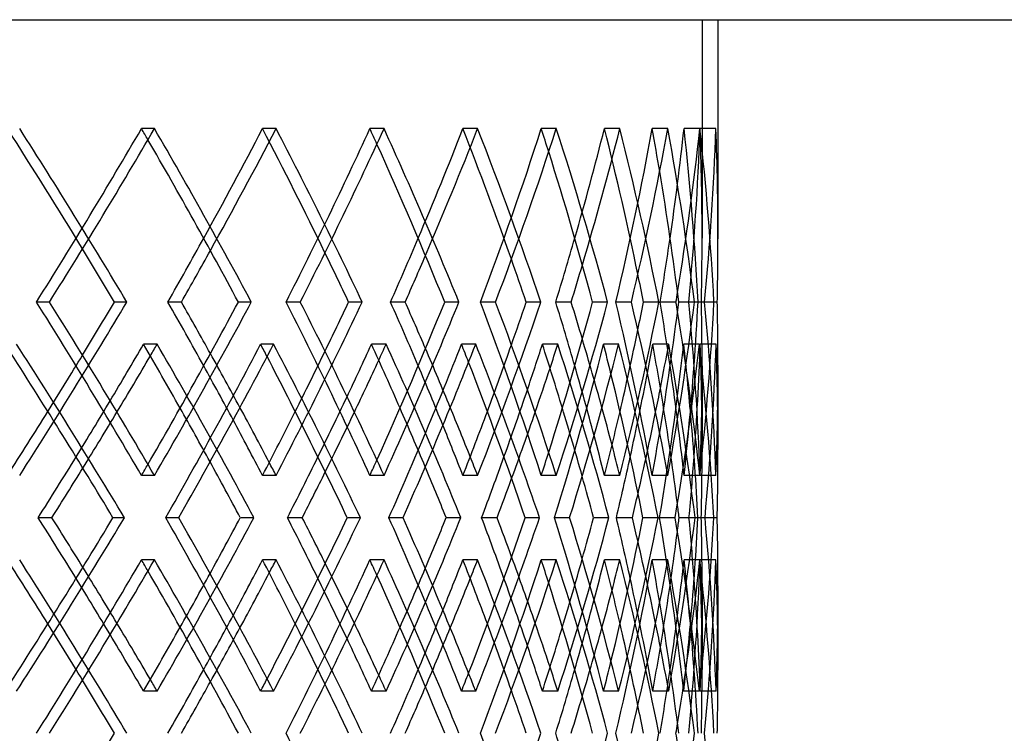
# Model space of a CAD drawing. Header units: millimetres. Extents: x -675 to 675, y -514 to 567.
# Tile 14 of 15: x 365 to 520, y 54 to 166. Entities that reach past the tile are written whole.
import ezdxf

# ---------------------------------------------------------------- set-up
doc = ezdxf.new("R2010")
doc.units = ezdxf.units.MM
doc.layers.add('HIDDEN', color=7, linetype='Continuous')
doc.layers.add('THICK', color=7, linetype='Continuous')

msp = doc.modelspace()

# ---------------------------------------------------------------- linework, layer by layer
at = {"layer": 'HIDDEN'}
for p, q in [((-472.5, 166), (472.5, 166)), ((472.5, 166), (472.5, 131.61)), ((386.31, 148.86), (384.28, 148.86)), ((405.46, 148.86), (403.32, 148.86)), ((422.44, 148.86), (420.21, 148.86)), ((437.16, 148.86), (434.86, 148.86)), ((449.56, 148.86), (447.19, 148.86)), ((459.55, 148.86), (457.14, 148.86)), ((467.1, 148.86), (464.64, 148.86)), ((472.15, 148.86), (469.67, 148.86)), ((474.68, 148.86), (472.18, 148.86)), ((369.79, 121.57), (367.75, 121.57)), ((381.97, 121.57), (380.04, 121.57)), ((409.26, 121.57), (407.03, 121.57)), ((419.01, 121.57), (416.87, 121.57)), ((440, 121.57), (437.63, 121.57)), ((447.12, 121.57), (444.81, 121.57)), ((461.37, 121.57), (458.91, 121.57)), ((465.7, 121.57), (463.28, 121.57)), ((472.9, 121.57), (470.4, 121.57)), ((474.36, 121.57), (471.87, 121.57)), ((472.9, 121.57), (472.39, 121.57)), ((386.74, 114.93), (384.6, 114.93)), ((405.07, 114.93), (403.03, 114.93)), ((422.78, 114.93), (420.47, 114.93)), ((436.87, 114.93), (434.64, 114.93)), ((449.8, 114.93), (447.37, 114.93)), ((459.37, 114.93), (456.99, 114.93)), ((467.23, 114.93), (464.74, 114.93)), ((472.07, 114.93), (469.6, 114.93)), ((474.71, 114.93), (472.2, 114.93)), ((472.5, 111.53), (472.5, 98.25)), ((386.31, 94.27), (384.28, 94.27)), ((405.46, 94.27), (403.32, 94.27)), ((422.44, 94.27), (420.21, 94.27)), ((437.16, 94.27), (434.86, 94.27)), ((449.56, 94.27), (447.19, 94.27)), ((459.55, 94.27), (457.14, 94.27)), ((467.1, 94.27), (464.64, 94.27)), ((472.15, 94.27), (469.67, 94.27)), ((474.68, 94.27), (472.18, 94.27)), ((390.14, 87.63), (388.1, 87.63)), ((401.96, 87.63), (399.83, 87.63)), ((425.43, 87.63), (423.21, 87.63)), ((434.53, 87.63), (432.23, 87.63)), ((451.66, 87.63), (449.29, 87.63)), ((457.83, 87.63), (455.41, 87.63)), ((468.26, 87.63), (465.8, 87.63)), ((471.38, 87.63), (468.89, 87.63)), ((472.96, 87.63), (471.84, 87.63)), ((474.88, 87.63), (472.38, 87.63)), ((386.31, 81), (384.28, 81)), ((405.46, 81), (403.32, 81)), ((422.44, 81), (420.21, 81)), ((437.16, 81), (434.86, 81)), ((449.56, 81), (447.19, 81)), ((459.55, 81), (457.14, 81)), ((467.1, 81), (464.64, 81)), ((472.15, 81), (469.67, 81)), ((474.68, 81), (472.18, 81)), ((472.5, 77.01), (472.5, 63.74)), ((386.74, 60.34), (384.6, 60.34)), ((405.07, 60.34), (403.03, 60.34)), ((422.78, 60.34), (420.47, 60.34)), ((436.87, 60.34), (434.64, 60.34)), ((449.8, 60.34), (447.37, 60.34)), ((459.37, 60.34), (456.99, 60.34)), ((467.23, 60.34), (464.74, 60.34)), ((472.07, 60.34), (469.6, 60.34)), ((474.71, 60.34), (472.2, 60.34))]:
    msp.add_line(p, q, dxfattribs=at)
for centre, major_axis, ratio, start_param, end_param in [((0, 148.86), (-427.82, 427.82), 0.468781, -2.049211, -2.009158), ((0, 148.86), (-430.09, 430.09), 0.468781, -2.06666, -2.009158), ((0, 148.86), (-420.21, -420.21), 0.514135, 1.987882, 2.045688), ((0, 148.86), (-420.21, 420.21), 0.514135, -2.049386, -2.045688), ((0, 148.86), (-412.04, -412.04), 0.561227, 2.045688, 2.082218), ((0, 148.86), (-414.22, -414.22), 0.561227, 2.041806, 2.082218), ((0, 148.86), (-412.04, 412.04), 0.561227, -2.12356, -2.082218), ((0, 148.86), (-414.22, 414.22), 0.561227, -2.13972, -2.082218), ((0, 148.86), (-403.32, -403.32), 0.610291, 2.060942, 2.118749), ((0, 148.86), (-403.32, 403.32), 0.610291, -2.123894, -2.118749), ((0, 148.86), (-394.06, -394.06), 0.661594, 2.118749, 2.155279), ((0, 148.86), (-396.15, -396.15), 0.661594, 2.11323, 2.155279), ((0, 148.86), (-394.06, 394.06), 0.661594, -2.198824, -2.155279), ((0, 148.86), (-396.15, 396.15), 0.661594, -2.21278, -2.155279), ((0, 148.86), (-384.28, -384.28), 0.715439, 2.134003, 2.191809), ((0, 148.86), (-384.28, 384.28), 0.715439, -2.199564, -2.191809), ((0, 148.86), (-373.98, -373.98), 0.772175, 2.191809, 2.228339), ((0, 148.86), (-375.96, -375.96), 0.772175, 2.183155, 2.228339), ((0, 148.86), (-373.98, 373.98), 0.772175, -2.276848, -2.228339), ((0, 148.86), (-363.19, -363.19), 0.832206, 2.207063, 2.264869), ((0, 148.86), (-375.96, 375.96), 0.772175, -2.285841, -2.228339), ((0, 148.86), (-363.19, 363.19), 0.832206, -2.279194, -2.264869), ((0, 148.86), (-351.9, -351.9), 0.896004, 2.264869, 2.301399), ((0, 148.86), (-353.77, -353.77), 0.896004, 2.247069, 2.301399), ((0, 148.86), (-351.9, 351.9), 0.896004, -2.359205, -2.301399), ((0, 148.86), (-340.15, -340.15), 0.964121, 2.280123, 2.337929), ((0, 148.86), (-353.77, 353.77), 0.896004, -2.358901, -2.301399), ((0, 148.86), (-340.15, 340.15), 0.964121, -2.37446, -2.337929), ((0, 148.86), (-340.15, 340.15), 0.964121, -2.395736, -2.37446), ((0, 94.27), (-430.09, -430.09), 0.468781, 2.009158, 2.06666), ((0, 94.27), (-420.21, 420.21), 0.514135, -2.045688, -1.987882), ((0, 94.27), (-414.22, -414.22), 0.561227, 2.082218, 2.13972), ((0, 94.27), (-403.32, 403.32), 0.610291, -2.118749, -2.060942), ((0, 94.27), (-396.15, -396.15), 0.661594, 2.155279, 2.21278), ((0, 94.27), (-384.28, 384.28), 0.715439, -2.191809, -2.134003), ((0, 94.27), (-363.19, 363.19), 0.832206, -2.264869, -2.207063), ((0, 94.27), (-375.96, -375.96), 0.772175, 2.228339, 2.285841), ((0, 94.27), (-340.15, 340.15), 0.964121, -2.337929, -2.280123), ((0, 94.27), (-351.9, -351.9), 0.896004, 2.317367, 2.359205), ((0, 94.27), (-353.77, -353.77), 0.896004, 2.301399, 2.358901), ((0, 94.27), (-340.15, -340.15), 0.964121, 2.37446, 2.395736), ((0, 94.27), (-353.77, 353.77), 0.896004, -2.301399, -2.247069), ((0, 94.27), (-373.98, -373.98), 0.772175, 2.249654, 2.276848), ((0, 148.86), (-414.22, -414.22), 0.561227, 2.00684, 2.010719), ((0, 81), (-414.22, 414.22), 0.561227, -2.068249, -2.010719), ((0, 81), (-420.21, -420.21), 0.514135, 2.059731, 2.117567), ((0, 148.86), (-420.21, 420.21), 0.514135, -2.121699, -2.117567), ((0, 148.86), (-396.15, -396.15), 0.661594, 2.078453, 2.083779), ((0, 81), (-396.15, 396.15), 0.661594, -2.14131, -2.083779), ((0, 81), (-403.32, -403.32), 0.610291, 2.132792, 2.190627), ((0, 148.86), (-403.32, 403.32), 0.610291, -2.19664, -2.190627), ((0, 94.27), (-394.06, -394.06), 0.661594, 2.176593, 2.198824), ((0, 148.86), (-375.96, -375.96), 0.772175, 2.1489, 2.156839), ((0, 81), (-384.28, -384.28), 0.715439, 2.205852, 2.263687), ((0, 81), (-375.96, 375.96), 0.772175, -2.21437, -2.156839), ((0, 94.27), (-375.96, 375.96), 0.772175, -2.205787, -2.183155), ((0, 148.86), (-384.28, 384.28), 0.715439, -2.273565, -2.263687), ((0, 81), (-363.19, -363.19), 0.832206, 2.278912, 2.336748), ((0, 148.86), (-353.77, -353.77), 0.896004, 2.215345, 2.2299), ((0, 81), (-353.77, 353.77), 0.896004, -2.28743, -2.2299), ((0, 148.86), (-363.19, 363.19), 0.832206, -2.360335, -2.336748), ((0, 148.86), (-340.15, 340.15), 0.964121, -2.44752, -2.409808), ((0, 81), (-340.15, -340.15), 0.964121, 2.37446, 2.409808), ((0, 148.86), (-341.95, 341.95), 0.964121, -2.467198, -2.409429), ((0, 81), (-341.95, -341.95), 0.964121, 2.37446, 2.409429), ((0, 94.27), (-427.82, -427.82), 0.468781, 2.030473, 2.049211), ((0, 94.27), (-414.22, 414.22), 0.561227, -2.059667, -2.041806), ((0, 94.27), (-412.04, -412.04), 0.561227, 2.103533, 2.12356), ((0, 94.27), (-396.15, 396.15), 0.661594, -2.132727, -2.11323), ((0, 94.27), (-412.04, 412.04), 0.561227, -2.063727, -2.045688), ((0, 94.27), (-394.06, 394.06), 0.661594, -2.138519, -2.118749), ((0, 94.27), (-373.98, 373.98), 0.772175, -2.214983, -2.191809), ((0, 148.86), (-351.9, -351.9), 0.896004, 2.191809, 2.219899), ((0, 94.27), (-351.9, 351.9), 0.896004, -2.298679, -2.264869), ((0, 94.27), (-340.15, -340.15), 0.964121, 2.337929, 2.37446), ((0, 148.86), (-373.98, -373.98), 0.772175, 2.118749, 2.141281), ((0, 148.86), (-412.04, -412.04), 0.561227, 1.972628, 1.991443), ((0, 148.86), (-394.06, -394.06), 0.661594, 2.045688, 2.065857), ((0, 148.86), (-414.22, -414.22), 0.561227, 1.969508, 1.988148), ((0, 81), (-412.04, 412.04), 0.561227, -2.04959, -2.031636), ((0, 148.86), (-396.15, -396.15), 0.661594, 2.041286, 2.061209), ((0, 81), (-394.06, 394.06), 0.661594, -2.124294, -2.104696), ((0, 148.86), (-375.96, -375.96), 0.772175, 2.112152, 2.134269), ((0, 81), (-373.98, 373.98), 0.772175, -2.200503, -2.177756), ((0, 148.86), (-353.77, -353.77), 0.896004, 2.180269, 2.207329), ((0, 81), (-351.9, 351.9), 0.896004, -2.28274, -2.250817), ((0, 94.27), (-363.19, -363.19), 0.832206, 2.264869, 2.279194), ((0, 94.27), (-384.28, -384.28), 0.715439, 2.191809, 2.199564), ((0, 94.27), (-375.96, 375.96), 0.772175, -2.228339, -2.218272), ((0, 81), (-340.15, -340.15), 0.964121, 2.351972, 2.37446), ((0, 94.27), (-414.22, 414.22), 0.561227, -2.082218, -2.077906), ((0, 94.27), (-403.32, -403.32), 0.610291, 2.118749, 2.123894), ((0, 94.27), (-396.15, 396.15), 0.661594, -2.155279, -2.149086), ((0, 94.27), (-420.21, -420.21), 0.514135, 2.045688, 2.049386), ((0, 94.27), (-414.22, -414.22), 0.561227, 2.010719, 2.068249), ((0, 94.27), (-420.21, 420.21), 0.514135, -2.117567, -2.059731), ((0, 94.27), (-396.15, -396.15), 0.661594, 2.083779, 2.14131), ((0, 94.27), (-403.32, 403.32), 0.610291, -2.190627, -2.132792), ((0, 94.27), (-384.28, 384.28), 0.715439, -2.263687, -2.205852), ((0, 94.27), (-375.96, -375.96), 0.772175, 2.156839, 2.21437), ((0, 94.27), (-363.19, 363.19), 0.832206, -2.336748, -2.278912), ((0, 94.27), (-353.77, -353.77), 0.896004, 2.2299, 2.28743), ((0, 94.27), (-340.15, 340.15), 0.964121, -2.37446, -2.351972), ((0, 26.4), (-341.95, -341.95), 0.964121, 2.409429, 2.467198), ((0, 94.27), (-351.9, -351.9), 0.896004, 2.250817, 2.28274), ((0, 26.4), (-353.77, 353.77), 0.896004, -2.207329, -2.180269), ((0, 81), (-430.09, 430.09), 0.468781, -2.06666, -2.009158), ((0, 81), (-420.21, -420.21), 0.514135, 1.987882, 2.045688), ((0, 81), (-420.21, 420.21), 0.514135, -2.049386, -2.045688), ((0, 81), (-414.22, -414.22), 0.561227, 2.077906, 2.082218), ((0, 81), (-414.22, 414.22), 0.561227, -2.13972, -2.082218), ((0, 81), (-403.32, -403.32), 0.610291, 2.060942, 2.118749), ((0, 81), (-403.32, 403.32), 0.610291, -2.123894, -2.118749), ((0, 81), (-396.15, -396.15), 0.661594, 2.149086, 2.155279), ((0, 81), (-396.15, 396.15), 0.661594, -2.21278, -2.155279), ((0, 81), (-384.28, -384.28), 0.715439, 2.134003, 2.191809), ((0, 26.4), (-375.96, 375.96), 0.772175, -2.134269, -2.112152), ((0, 81), (-384.28, 384.28), 0.715439, -2.199564, -2.191809), ((0, 94.27), (-373.98, -373.98), 0.772175, 2.177756, 2.200503), ((0, 81), (-375.96, -375.96), 0.772175, 2.218272, 2.228339), ((0, 81), (-363.19, -363.19), 0.832206, 2.207063, 2.264869), ((0, 81), (-375.96, 375.96), 0.772175, -2.285841, -2.228339), ((0, 81), (-363.19, 363.19), 0.832206, -2.279194, -2.264869), ((0, 81), (-353.77, -353.77), 0.896004, 2.247069, 2.301399), ((0, 81), (-340.15, -340.15), 0.964121, 2.280123, 2.337929), ((0, 81), (-353.77, 353.77), 0.896004, -2.358901, -2.301399), ((0, 81), (-340.15, 340.15), 0.964121, -2.37446, -2.337929), ((0, 26.4), (-414.22, 414.22), 0.561227, -1.988148, -1.969508), ((0, 26.4), (-396.15, 396.15), 0.661594, -2.061209, -2.041286), ((0, 94.27), (-394.06, -394.06), 0.661594, 2.104696, 2.124294), ((0, 81), (-351.9, -351.9), 0.896004, 2.264869, 2.298679), ((0, 26.4), (-412.04, 412.04), 0.561227, -1.991443, -1.972628), ((0, 94.27), (-412.04, -412.04), 0.561227, 2.031636, 2.04959), ((0, 26.4), (-394.06, 394.06), 0.661594, -2.065857, -2.045688), ((0, 26.4), (-373.98, 373.98), 0.772175, -2.141281, -2.118749), ((0, 26.4), (-351.9, 351.9), 0.896004, -2.219899, -2.191809), ((0, 26.4), (-340.15, -340.15), 0.964121, 2.409808, 2.44752), ((0, 94.27), (-340.15, 340.15), 0.964121, -2.409808, -2.37446), ((0, 94.27), (-341.95, 341.95), 0.964121, -2.409429, -2.37446), ((0, 81), (-373.98, -373.98), 0.772175, 2.191809, 2.214983), ((0, 81), (-394.06, -394.06), 0.661594, 2.118749, 2.138519), ((0, 81), (-351.9, 351.9), 0.896004, -2.359205, -2.317367), ((0, 81), (-412.04, -412.04), 0.561227, 2.045688, 2.063727), ((0, 26.4), (-363.19, -363.19), 0.832206, 2.336748, 2.360335), ((0, 81), (-427.82, 427.82), 0.468781, -2.049211, -2.030473), ((0, 81), (-414.22, -414.22), 0.561227, 2.041806, 2.059667), ((0, 81), (-412.04, 412.04), 0.561227, -2.12356, -2.103533), ((0, 81), (-396.15, -396.15), 0.661594, 2.11323, 2.132727), ((0, 81), (-394.06, 394.06), 0.661594, -2.198824, -2.176593), ((0, 81), (-375.96, -375.96), 0.772175, 2.183155, 2.205787), ((0, 81), (-373.98, 373.98), 0.772175, -2.276848, -2.249654), ((0, 26.4), (-353.77, 353.77), 0.896004, -2.2299, -2.215345), ((0, 26.4), (-375.96, 375.96), 0.772175, -2.156839, -2.1489), ((0, 26.4), (-384.28, -384.28), 0.715439, 2.263687, 2.273565), ((0, 81), (-340.15, 340.15), 0.964121, -2.395736, -2.37446), ((0, 26.4), (-414.22, 414.22), 0.561227, -2.010719, -2.00684), ((0, 26.4), (-420.21, -420.21), 0.514135, 2.117567, 2.121699), ((0, 26.4), (-396.15, 396.15), 0.661594, -2.083779, -2.078453), ((0, 26.4), (-403.32, -403.32), 0.610291, 2.190627, 2.19664), ((0, 26.4), (-403.32, 403.32), 0.610291, -2.118749, -2.060942), ((0, 26.4), (-396.15, -396.15), 0.661594, 2.155279, 2.21278), ((0, 26.4), (-384.28, 384.28), 0.715439, -2.191809, -2.134003), ((0, 26.4), (-363.19, 363.19), 0.832206, -2.264869, -2.207063), ((0, 26.4), (-375.96, -375.96), 0.772175, 2.228339, 2.285841)]:
    msp.add_ellipse(centre, major_axis=major_axis, ratio=ratio, start_param=start_param, end_param=end_param, dxfattribs=at)
at = {"layer": 'THICK'}
for p, q in [((-675, 166), (675, 166)), ((475, 131.52), (475, 166)), ((390.57, 121.57), (388.43, 121.57)), ((401.56, 121.57), (399.52, 121.57)), ((425.77, 121.57), (423.46, 121.57)), ((434.22, 121.57), (431.99, 121.57)), ((451.89, 121.57), (449.47, 121.57)), ((457.63, 121.57), (455.26, 121.57)), ((468.38, 121.57), (465.9, 121.57)), ((471.29, 121.57), (468.82, 121.57)), ((474.9, 121.57), (472.9, 121.57)), ((475, 98.35), (475, 111.62)), ((370.18, 87.63), (368.02, 87.63)), ((381.6, 87.63), (379.79, 87.63)), ((409.57, 87.63), (407.25, 87.63)), ((418.72, 87.63), (416.67, 87.63)), ((440.23, 87.63), (437.79, 87.63)), ((446.91, 87.63), (444.67, 87.63)), ((461.51, 87.63), (459.01, 87.63)), ((465.58, 87.63), (463.19, 87.63)), ((471.84, 87.63), (470.44, 87.63)), ((474.32, 87.63), (471.84, 87.63)), ((475, 63.65), (475, 76.92))]:
    msp.add_line(p, q, dxfattribs=at)
for centre, major_axis, ratio, start_param, end_param in [((0, 148.86), (-422.44, -422.44), 0.514135, 1.988187, 2.045688), ((0, 148.86), (-422.44, 422.44), 0.514135, -2.10319, -2.045688), ((0, 148.86), (-405.46, -405.46), 0.610291, 2.061247, 2.118749), ((0, 148.86), (-405.46, 405.46), 0.610291, -2.17625, -2.118749), ((0, 148.86), (-386.31, -386.31), 0.715439, 2.134307, 2.191809), ((0, 148.86), (-386.31, 386.31), 0.715439, -2.24931, -2.191809), ((0, 148.86), (-365.11, -365.11), 0.832206, 2.207368, 2.264869), ((0, 148.86), (-365.11, 365.11), 0.832206, -2.322371, -2.264869), ((0, 148.86), (-341.95, -341.95), 0.964121, 2.280428, 2.337929), ((0, 148.86), (-341.95, 341.95), 0.964121, -2.37446, -2.337929), ((0, 148.86), (-420.21, 420.21), 0.514135, -2.103494, -2.049386), ((0, 148.86), (-403.32, 403.32), 0.610291, -2.176555, -2.123894), ((0, 148.86), (-384.28, 384.28), 0.715439, -2.249615, -2.199564), ((0, 148.86), (-363.19, 363.19), 0.832206, -2.322675, -2.279194), ((0, 148.86), (-412.04, -412.04), 0.561227, 2.024412, 2.045688), ((0, 148.86), (-394.06, -394.06), 0.661594, 2.097473, 2.118749), ((0, 148.86), (-373.98, -373.98), 0.772175, 2.170533, 2.191809), ((0, 148.86), (-351.9, -351.9), 0.896004, 2.243593, 2.264869), ((0, 148.86), (-341.95, 341.95), 0.964121, -2.395431, -2.37446), ((0, 148.86), (-427.82, 427.82), 0.468781, -2.066964, -2.049211), ((0, 148.86), (-414.22, -414.22), 0.561227, 2.024717, 2.041806), ((0, 148.86), (-412.04, 412.04), 0.561227, -2.140025, -2.12356), ((0, 148.86), (-396.15, -396.15), 0.661594, 2.097777, 2.11323), ((0, 148.86), (-394.06, 394.06), 0.661594, -2.213085, -2.198824), ((0, 148.86), (-375.96, -375.96), 0.772175, 2.170837, 2.183155), ((0, 148.86), (-373.98, 373.98), 0.772175, -2.286145, -2.276848), ((0, 148.86), (-353.77, -353.77), 0.896004, 2.243898, 2.247069), ((0, 94.27), (-422.44, 422.44), 0.514135, -2.045688, -1.988187), ((0, 94.27), (-427.82, -427.82), 0.468781, 2.049211, 2.066964), ((0, 94.27), (-420.21, -420.21), 0.514135, 2.049386, 2.103494), ((0, 94.27), (-422.44, -422.44), 0.514135, 2.045688, 2.10319), ((0, 94.27), (-412.04, 412.04), 0.561227, -2.045688, -2.024412), ((0, 94.27), (-414.22, 414.22), 0.561227, -2.041806, -2.024717), ((0, 94.27), (-405.46, 405.46), 0.610291, -2.118749, -2.061247), ((0, 94.27), (-412.04, -412.04), 0.561227, 2.12356, 2.140025), ((0, 94.27), (-403.32, -403.32), 0.610291, 2.123894, 2.176555), ((0, 94.27), (-405.46, -405.46), 0.610291, 2.118749, 2.17625), ((0, 94.27), (-394.06, 394.06), 0.661594, -2.118749, -2.097473), ((0, 94.27), (-396.15, 396.15), 0.661594, -2.11323, -2.097777), ((0, 94.27), (-386.31, 386.31), 0.715439, -2.191809, -2.134307), ((0, 94.27), (-394.06, -394.06), 0.661594, 2.198824, 2.213085), ((0, 94.27), (-384.28, -384.28), 0.715439, 2.199564, 2.249615), ((0, 94.27), (-373.98, 373.98), 0.772175, -2.191809, -2.170533), ((0, 94.27), (-386.31, -386.31), 0.715439, 2.191809, 2.24931), ((0, 94.27), (-375.96, 375.96), 0.772175, -2.183155, -2.170837), ((0, 94.27), (-365.11, 365.11), 0.832206, -2.264869, -2.207368), ((0, 94.27), (-373.98, -373.98), 0.772175, 2.276848, 2.286145), ((0, 94.27), (-363.19, -363.19), 0.832206, 2.279194, 2.322675), ((0, 94.27), (-351.9, 351.9), 0.896004, -2.264869, -2.243593), ((0, 94.27), (-365.11, -365.11), 0.832206, 2.264869, 2.322371), ((0, 94.27), (-353.77, 353.77), 0.896004, -2.247069, -2.243898), ((0, 94.27), (-341.95, 341.95), 0.964121, -2.337929, -2.280428), ((0, 94.27), (-341.95, -341.95), 0.964121, 2.37446, 2.395431), ((0, 148.86), (-437.16, 437.16), 0.424954, -2.101896, -2.044127), ((0, 148.86), (-412.04, -412.04), 0.561227, 1.991443, 2.01034), ((0, 81), (-412.04, 412.04), 0.561227, -2.031636, -2.01034), ((0, 81), (-422.44, -422.44), 0.514135, 2.059657, 2.117188), ((0, 148.86), (-422.44, 422.44), 0.514135, -2.174956, -2.117188), ((0, 148.86), (-394.06, -394.06), 0.661594, 2.065857, 2.0834), ((0, 81), (-394.06, 394.06), 0.661594, -2.104696, -2.0834), ((0, 81), (-405.46, -405.46), 0.610291, 2.132718, 2.190248), ((0, 148.86), (-405.46, 405.46), 0.610291, -2.248017, -2.190248), ((0, 148.86), (-373.98, -373.98), 0.772175, 2.141281, 2.156461), ((0, 81), (-373.98, 373.98), 0.772175, -2.177756, -2.156461), ((0, 81), (-386.31, -386.31), 0.715439, 2.205778, 2.263308), ((0, 148.86), (-386.31, 386.31), 0.715439, -2.321077, -2.263308), ((0, 148.86), (-351.9, -351.9), 0.896004, 2.219899, 2.229521), ((0, 81), (-351.9, 351.9), 0.896004, -2.250817, -2.229521), ((0, 81), (-365.11, -365.11), 0.832206, 2.278838, 2.336369), ((0, 148.86), (-365.11, 365.11), 0.832206, -2.394137, -2.336369), ((0, 148.86), (-434.86, 434.86), 0.424954, -2.102584, -2.047487), ((0, 148.86), (-414.22, -414.22), 0.561227, 1.988148, 2.00684), ((0, 148.86), (-420.21, 420.21), 0.514135, -2.175644, -2.121699), ((0, 148.86), (-396.15, -396.15), 0.661594, 2.061209, 2.078453), ((0, 148.86), (-403.32, 403.32), 0.610291, -2.248705, -2.19664), ((0, 94.27), (-341.95, -341.95), 0.964121, 2.337929, 2.37446), ((0, 148.86), (-375.96, -375.96), 0.772175, 2.134269, 2.1489), ((0, 148.86), (-384.28, 384.28), 0.715439, -2.321765, -2.273565), ((0, 148.86), (-353.77, -353.77), 0.896004, 2.207329, 2.215345), ((0, 94.27), (-427.82, -427.82), 0.468781, 2.009158, 2.030473), ((0, 94.27), (-414.22, 414.22), 0.561227, -2.077906, -2.059667), ((0, 94.27), (-412.04, -412.04), 0.561227, 2.082218, 2.103533), ((0, 94.27), (-396.15, 396.15), 0.661594, -2.149086, -2.132727), ((0, 94.27), (-394.06, -394.06), 0.661594, 2.155279, 2.176593), ((0, 94.27), (-375.96, 375.96), 0.772175, -2.218272, -2.205787), ((0, 94.27), (-373.98, -373.98), 0.772175, 2.228339, 2.249654), ((0, 148.86), (-363.19, 363.19), 0.832206, -2.394825, -2.360335), ((0, 94.27), (-412.04, 412.04), 0.561227, -2.082218, -2.063727), ((0, 94.27), (-394.06, 394.06), 0.661594, -2.155279, -2.138519), ((0, 94.27), (-351.9, -351.9), 0.896004, 2.301399, 2.317367), ((0, 94.27), (-373.98, 373.98), 0.772175, -2.228339, -2.214983), ((0, 81), (-341.95, -341.95), 0.964121, 2.351899, 2.37446), ((0, 148.86), (-412.04, -412.04), 0.561227, 1.952262, 1.972628), ((0, 81), (-412.04, 412.04), 0.561227, -2.068175, -2.04959), ((0, 148.86), (-394.06, -394.06), 0.661594, 2.025323, 2.045688), ((0, 148.86), (-373.98, -373.98), 0.772175, 2.098383, 2.118749), ((0, 148.86), (-351.9, -351.9), 0.896004, 2.171443, 2.191809), ((0, 148.86), (-340.15, 340.15), 0.964121, -2.467885, -2.44752), ((0, 148.86), (-414.22, -414.22), 0.561227, 1.95295, 1.969508), ((0, 148.86), (-396.15, -396.15), 0.661594, 2.02601, 2.041286), ((0, 81), (-394.06, 394.06), 0.661594, -2.141236, -2.124294), ((0, 94.27), (-351.9, 351.9), 0.896004, -2.301399, -2.298679), ((0, 148.86), (-375.96, -375.96), 0.772175, 2.099071, 2.112152), ((0, 81), (-373.98, 373.98), 0.772175, -2.214296, -2.200503), ((0, 148.86), (-353.77, -353.77), 0.896004, 2.172131, 2.180269), ((0, 81), (-351.9, 351.9), 0.896004, -2.287356, -2.28274), ((0, 26.4), (-434.86, -434.86), 0.424954, 2.047487, 2.102584), ((0, 26.4), (-437.16, -437.16), 0.424954, 2.044127, 2.101896), ((0, 26.4), (-412.04, 412.04), 0.561227, -1.972628, -1.952262), ((0, 26.4), (-414.22, 414.22), 0.561227, -1.969508, -1.95295), ((0, 94.27), (-422.44, 422.44), 0.514135, -2.117188, -2.059657), ((0, 94.27), (-412.04, -412.04), 0.561227, 2.04959, 2.068175), ((0, 26.4), (-420.21, -420.21), 0.514135, 2.121699, 2.175644), ((0, 26.4), (-422.44, -422.44), 0.514135, 2.117188, 2.174956), ((0, 26.4), (-394.06, 394.06), 0.661594, -2.045688, -2.025323), ((0, 26.4), (-396.15, 396.15), 0.661594, -2.041286, -2.02601), ((0, 94.27), (-405.46, 405.46), 0.610291, -2.190248, -2.132718), ((0, 94.27), (-394.06, -394.06), 0.661594, 2.124294, 2.141236), ((0, 26.4), (-403.32, -403.32), 0.610291, 2.19664, 2.248705), ((0, 26.4), (-405.46, -405.46), 0.610291, 2.190248, 2.248017), ((0, 26.4), (-373.98, 373.98), 0.772175, -2.118749, -2.098383), ((0, 26.4), (-375.96, 375.96), 0.772175, -2.112152, -2.099071), ((0, 94.27), (-386.31, 386.31), 0.715439, -2.263308, -2.205778), ((0, 94.27), (-373.98, -373.98), 0.772175, 2.200503, 2.214296), ((0, 26.4), (-384.28, -384.28), 0.715439, 2.273565, 2.321765), ((0, 26.4), (-351.9, 351.9), 0.896004, -2.191809, -2.171443), ((0, 26.4), (-386.31, -386.31), 0.715439, 2.263308, 2.321077), ((0, 26.4), (-353.77, 353.77), 0.896004, -2.180269, -2.172131), ((0, 94.27), (-365.11, 365.11), 0.832206, -2.336369, -2.278838), ((0, 94.27), (-351.9, -351.9), 0.896004, 2.28274, 2.287356), ((0, 26.4), (-340.15, -340.15), 0.964121, 2.44752, 2.467885), ((0, 26.4), (-363.19, -363.19), 0.832206, 2.360335, 2.394825), ((0, 26.4), (-365.11, -365.11), 0.832206, 2.336369, 2.394137), ((0, 94.27), (-341.95, 341.95), 0.964121, -2.37446, -2.351899), ((0, 81), (-427.82, 427.82), 0.468781, -2.030473, -2.009158), ((0, 81), (-422.44, -422.44), 0.514135, 1.988187, 2.045688), ((0, 81), (-422.44, 422.44), 0.514135, -2.10319, -2.045688), ((0, 81), (-412.04, -412.04), 0.561227, 2.063727, 2.082218), ((0, 81), (-412.04, 412.04), 0.561227, -2.103533, -2.082218), ((0, 81), (-405.46, -405.46), 0.610291, 2.061247, 2.118749), ((0, 81), (-405.46, 405.46), 0.610291, -2.17625, -2.118749), ((0, 81), (-394.06, -394.06), 0.661594, 2.138519, 2.155279), ((0, 81), (-394.06, 394.06), 0.661594, -2.176593, -2.155279), ((0, 81), (-386.31, -386.31), 0.715439, 2.134307, 2.191809), ((0, 81), (-386.31, 386.31), 0.715439, -2.24931, -2.191809), ((0, 81), (-373.98, -373.98), 0.772175, 2.214983, 2.228339), ((0, 81), (-373.98, 373.98), 0.772175, -2.249654, -2.228339), ((0, 81), (-365.11, -365.11), 0.832206, 2.207368, 2.264869), ((0, 81), (-365.11, 365.11), 0.832206, -2.322371, -2.264869), ((0, 81), (-351.9, -351.9), 0.896004, 2.298679, 2.301399), ((0, 81), (-351.9, 351.9), 0.896004, -2.317367, -2.301399), ((0, 81), (-341.95, -341.95), 0.964121, 2.280428, 2.337929), ((0, 81), (-341.95, 341.95), 0.964121, -2.37446, -2.337929), ((0, 81), (-420.21, 420.21), 0.514135, -2.103494, -2.049386), ((0, 81), (-414.22, -414.22), 0.561227, 2.059667, 2.077906), ((0, 81), (-403.32, 403.32), 0.610291, -2.176555, -2.123894), ((0, 81), (-396.15, -396.15), 0.661594, 2.132727, 2.149086), ((0, 81), (-384.28, 384.28), 0.715439, -2.249615, -2.199564), ((0, 81), (-375.96, -375.96), 0.772175, 2.205787, 2.218272), ((0, 81), (-363.19, 363.19), 0.832206, -2.322675, -2.279194), ((0, 26.4), (-414.22, 414.22), 0.561227, -2.00684, -1.988148), ((0, 94.27), (-412.04, -412.04), 0.561227, 2.01034, 2.031636), ((0, 26.4), (-396.15, 396.15), 0.661594, -2.078453, -2.061209), ((0, 94.27), (-394.06, -394.06), 0.661594, 2.0834, 2.104696), ((0, 26.4), (-375.96, 375.96), 0.772175, -2.1489, -2.134269), ((0, 94.27), (-373.98, -373.98), 0.772175, 2.156461, 2.177756), ((0, 94.27), (-351.9, -351.9), 0.896004, 2.229521, 2.250817), ((0, 26.4), (-353.77, 353.77), 0.896004, -2.215345, -2.207329), ((0, 26.4), (-412.04, 412.04), 0.561227, -2.01034, -1.991443), ((0, 26.4), (-394.06, 394.06), 0.661594, -2.0834, -2.065857), ((0, 26.4), (-373.98, 373.98), 0.772175, -2.156461, -2.141281), ((0, 81), (-412.04, -412.04), 0.561227, 2.024412, 2.045688), ((0, 81), (-394.06, -394.06), 0.661594, 2.097473, 2.118749), ((0, 81), (-373.98, -373.98), 0.772175, 2.170533, 2.191809), ((0, 26.4), (-351.9, 351.9), 0.896004, -2.229521, -2.219899), ((0, 81), (-351.9, -351.9), 0.896004, 2.243593, 2.264869), ((0, 81), (-341.95, 341.95), 0.964121, -2.395431, -2.37446), ((0, 81), (-427.82, 427.82), 0.468781, -2.066964, -2.049211), ((0, 81), (-414.22, -414.22), 0.561227, 2.024717, 2.041806), ((0, 81), (-412.04, 412.04), 0.561227, -2.140025, -2.12356), ((0, 81), (-396.15, -396.15), 0.661594, 2.097777, 2.11323), ((0, 81), (-394.06, 394.06), 0.661594, -2.213085, -2.198824), ((0, 81), (-375.96, -375.96), 0.772175, 2.170837, 2.183155), ((0, 81), (-373.98, 373.98), 0.772175, -2.286145, -2.276848), ((0, 81), (-353.77, -353.77), 0.896004, 2.243898, 2.247069), ((0, 26.4), (-427.82, -427.82), 0.468781, 2.049211, 2.066964), ((0, 26.4), (-373.98, 373.98), 0.772175, -2.191809, -2.170533), ((0, 26.4), (-386.31, -386.31), 0.715439, 2.191809, 2.24931), ((0, 26.4), (-365.11, -365.11), 0.832206, 2.264869, 2.322371), ((0, 26.4), (-353.77, 353.77), 0.896004, -2.247069, -2.243898), ((0, 26.4), (-341.95, 341.95), 0.964121, -2.337929, -2.280428)]:
    msp.add_ellipse(centre, major_axis=major_axis, ratio=ratio, start_param=start_param, end_param=end_param, dxfattribs=at)

doc.saveas('drawing.dxf')
